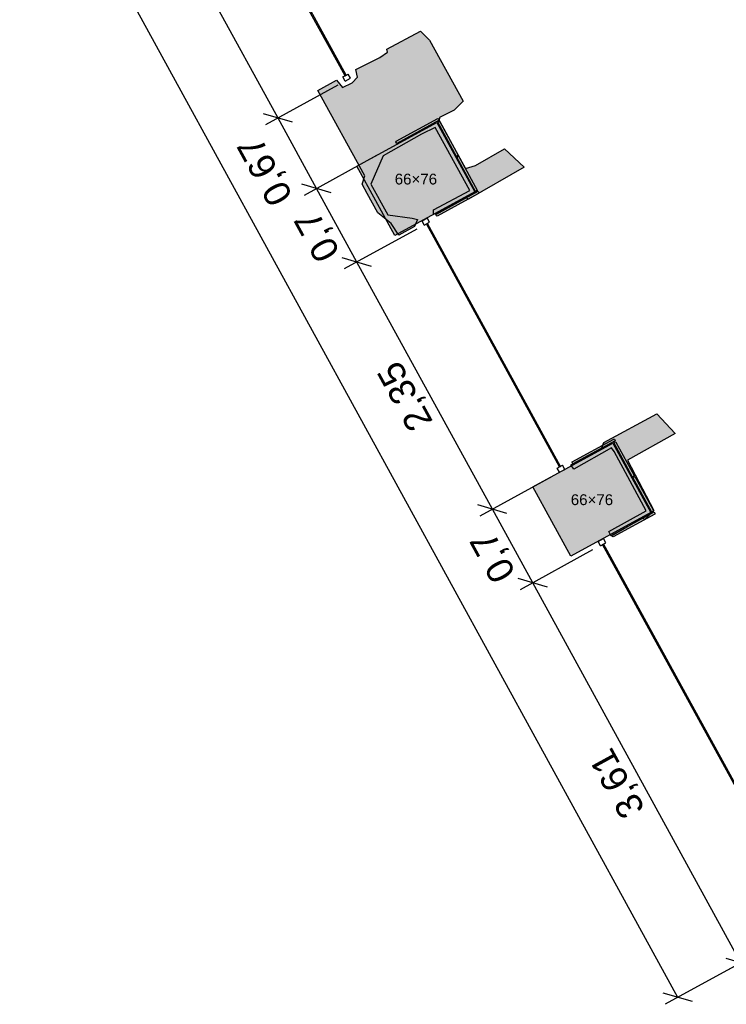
# Model space of a CAD drawing. Header units: millimetres. Extents: x -9985 to 240895, y -184894 to 39395.
# Tile 133 of 164: x 132718 to 138610, y 2414 to 10620. Entities that reach past the tile are written whole.
import ezdxf
from ezdxf.enums import TextEntityAlignment as Align

# ---------------------------------------------------------------- set-up
doc = ezdxf.new("R2010")
doc.units = ezdxf.units.MM
for name, color, linetype in [('A-MURI-ESISTENTI', 7, 'Continuous'), ('A-PILASTRI', 8, 'Continuous'), ('A-QUOTE-PILASTRI', 7, 'Continuous'), ('A-QUOTE-VETRATE', 5, 'Continuous'), ('A-VETRINE', 4, 'Continuous')]:
    doc.layers.add(name, color=color, linetype=linetype)
doc.styles.add('VISIO', font='arial.ttf')
doc.dimstyles.new('VISIO-M', dxfattribs={"dimtxt": 220, "dimasz": 120, "dimexe": 120, "dimexo": 80, "dimgap": 60, "dimtad": 1, "dimlfac": 0.001, "dimtxsty": 'VISIO', "dimtsz": 90, "dimcen": 2.5, "dimclrd": 30, "dimclre": 30, "dimclrt": 30, "dimazin": 3, "dimtfac": 1, "dimtmove": 0, "dimatfit": 3, "dimarcsym": 0})

msp = doc.modelspace()

# ---------------------------------------------------------------- hatches: boundary and pattern name
at = {"layer": 'A-MURI-ESISTENTI'}
for points in [[(135880, 8825), (135815, 8920), (135705, 9010), (135615, 9170), (135575, 9250), (135595, 9320), (135205, 10030), (135360, 10115), (135410, 10055), (135490, 10095), (135535, 10140), (135520, 10205), (135720, 10305), (135785, 10350), (135780, 10375), (136060, 10525), (136135, 10450), (136415, 9940), (136340, 9865), (136220, 9805), (136215, 9780), (136435, 9380), (136520, 9405), (136760, 9545), (136925, 9390), (136460, 9125), (136440, 9135), (136170, 8995), (136170, 9035), (136472, 9197), (136184, 9722), (136070, 9665), (135748, 9485), (135647, 9248), (135787, 8994), (135990, 8965), (136036, 8956), (136010, 8895), (135880, 8825)], [(137650, 6315), (137630, 6355), (137941, 6526), (137675, 7020), (137653, 7051), (137340, 6875), (137315, 6910), (137570, 7045), (137590, 7095), (138030, 7335), (138185, 7170), (137785, 6950), (138005, 6530), (137930, 6455), (137910, 6465), (137650, 6315)]]:
    msp.add_hatch(color=7, dxfattribs=at).paths.add_polyline_path(points)
at = {"layer": 'A-PILASTRI'}
for points in [[(136216, 9783), (135862, 9589), (135855, 9602), (135857, 9607), (136204, 9797), (136209, 9795), (136216, 9783)], [(136361, 9480), (136204, 9767), (136216, 9774), (136221, 9772), (136375, 9492), (136373, 9487), (136361, 9480)], [(136514, 9184), (135847, 8820), (135530, 9399), (136197, 9763), (136514, 9184)], [(136520, 9188), (136364, 9475), (136376, 9482), (136381, 9480), (136534, 9200), (136533, 9195), (136520, 9188)], [(136187, 8996), (136540, 9190), (136547, 9178), (136545, 9172), (136199, 8983), (136193, 8984), (136187, 8996)], [(137982, 6512), (137315, 6148), (136998, 6726), (137665, 7091), (137982, 6512)], [(137684, 7111), (137331, 6917), (137324, 6930), (137326, 6935), (137672, 7125), (137677, 7123), (137684, 7111)], [(137829, 6808), (137672, 7095), (137684, 7102), (137690, 7100), (137843, 6820), (137842, 6815), (137829, 6808)], [(137989, 6516), (137832, 6803), (137844, 6810), (137850, 6808), (138003, 6528), (138001, 6523), (137989, 6516)], [(137655, 6324), (138009, 6518), (138015, 6506), (138014, 6500), (137667, 6310), (137662, 6312), (137655, 6324)]]:
    msp.add_hatch(color=8, dxfattribs=at).paths.add_polyline_path(points)

# ---------------------------------------------------------------- linework, layer by layer
at = {"layer": 'A-MURI-ESISTENTI'}
for points in [[(135880, 8825), (135815, 8920), (135705, 9010), (135615, 9170), (135575, 9250), (135595, 9320), (135205, 10030), (135360, 10115), (135410, 10055), (135490, 10095), (135535, 10140), (135520, 10205), (135720, 10305), (135785, 10350), (135780, 10375), (136060, 10525), (136135, 10450), (136415, 9940), (136340, 9865), (136220, 9805), (136215, 9780), (136435, 9380), (136520, 9405), (136760, 9545), (136925, 9390), (136460, 9125), (136440, 9135), (136170, 8995), (136170, 9035), (136472, 9197), (136184, 9722), (136070, 9665), (135748, 9485), (135647, 9248), (135787, 8994), (135990, 8965), (136036, 8956), (136010, 8895), (135880, 8825)], [(137650, 6315), (137630, 6355), (137941, 6526), (137675, 7020), (137653, 7051), (137340, 6875), (137315, 6910), (137570, 7045), (137590, 7095), (138030, 7335), (138185, 7170), (137785, 6950), (138005, 6530), (137930, 6455), (137910, 6465), (137650, 6315)]]:
    msp.add_lwpolyline(points, close=True, dxfattribs=at)
at = {"layer": 'A-PILASTRI'}
for points in [[(136216, 9783), (135862, 9589), (135855, 9602), (135857, 9607), (136204, 9797), (136209, 9795), (136216, 9783)], [(136361, 9480), (136204, 9767), (136216, 9774), (136221, 9772), (136375, 9492), (136373, 9487), (136361, 9480)], [(136514, 9184), (135847, 8820), (135530, 9399), (136197, 9763), (136514, 9184)], [(136520, 9188), (136364, 9475), (136376, 9482), (136381, 9480), (136534, 9200), (136533, 9195), (136520, 9188)], [(136187, 8996), (136540, 9190), (136547, 9178), (136545, 9172), (136199, 8983), (136193, 8984), (136187, 8996)], [(137982, 6512), (137315, 6148), (136998, 6726), (137665, 7091), (137982, 6512)], [(137684, 7111), (137331, 6917), (137324, 6930), (137326, 6935), (137672, 7125), (137677, 7123), (137684, 7111)], [(137829, 6808), (137672, 7095), (137684, 7102), (137690, 7100), (137843, 6820), (137842, 6815), (137829, 6808)], [(137989, 6516), (137832, 6803), (137844, 6810), (137850, 6808), (138003, 6528), (138001, 6523), (137989, 6516)], [(137655, 6324), (138009, 6518), (138015, 6506), (138014, 6500), (137667, 6310), (137662, 6312), (137655, 6324)]]:
    msp.add_lwpolyline(points, close=True, dxfattribs=at)
at = {"layer": 'A-VETRINE'}
for p, q in [((135431.4, 10152.1), (133799.4, 13124.8)), ((135440.2, 10156.9), (133808.2, 13129.6)), ((135413.9, 10142.5), (135457.7, 10166.5)), ((135433.1, 10107.4), (135413.9, 10142.5)), ((135431.4, 10152.1), (135440.2, 10156.9)), ((135433.1, 10107.4), (135476.9, 10131.5)), ((135476.9, 10131.5), (135457.7, 10166.5)), ((136072.9, 8943.3), (136116.8, 8967.3)), ((136136, 8932.2), (136116.8, 8967.3)), ((136092.1, 8908.2), (136072.9, 8943.3)), ((136092.1, 8908.2), (136136, 8932.2)), ((136109.6, 8917.8), (136118.4, 8922.6)), ((137218.1, 6892.3), (136109.6, 8917.8)), ((137226.9, 6897.1), (136118.4, 8922.6)), ((137200.6, 6882.7), (137244.4, 6906.7)), ((137218.1, 6892.3), (137226.9, 6897.1)), ((137263.6, 6871.6), (137244.4, 6906.7)), ((137219.8, 6847.6), (137200.6, 6882.7)), ((137219.8, 6847.6), (137263.6, 6871.6)), ((137541.3, 6271), (137585.1, 6295.1)), ((137560.5, 6236), (137541.3, 6271)), ((137560.5, 6236), (137604.4, 6260)), ((137578.1, 6245.6), (137586.8, 6250.4)), ((139313.4, 3084.7), (137578.1, 6245.6)), ((137604.4, 6260), (137585.1, 6295.1)), ((139322.2, 3089.5), (137586.8, 6250.4))]:
    msp.add_line(p, q, dxfattribs=at)

# ---------------------------------------------------------------- texts
at = {"layer": 'A-QUOTE-PILASTRI', "style": 'VISIO'}
for p in [(136022, 9291.5), (137490.057, 6619.321)]:
    msp.add_text('66×76', height=90, dxfattribs=at).set_placement(p, align=Align.MIDDLE_CENTER)

# ---------------------------------------------------------------- dimensions: what is measured, and where the dimension line sits
at = {"layer": 'A-QUOTE-VETRATE'}
for base, p1, p2 in [((138205.425, 2471.311), (139301.551, 3072.149), (129156.993, 21579.147)), ((134872.259, 9800.352), (135442.245, 10112.788), (133793.064, 13121.436)), ((135194.309, 9212.829), (135764.295, 9525.265), (135442.245, 10112.788)), ((135530.298, 8599.875), (136100.283, 8912.311), (135764.295, 9525.265)), ((136659.394, 6540.034), (137229.379, 6852.47), (136100.283, 8912.311)), ((136995.863, 5926.203), (137565.849, 6238.639), (137229.379, 6852.47)), ((138731.565, 2759.713), (139301.551, 3072.149), (137565.849, 6238.639))]:
    msp.add_linear_dim(base=base, p1=p1, p2=p2, angle=118.729224, dimstyle='VISIO-M', override={"dimclrd": 5, "dimclre": 5, "dimclrt": 5}, dxfattribs=at).render()

doc.saveas('drawing.dxf')
